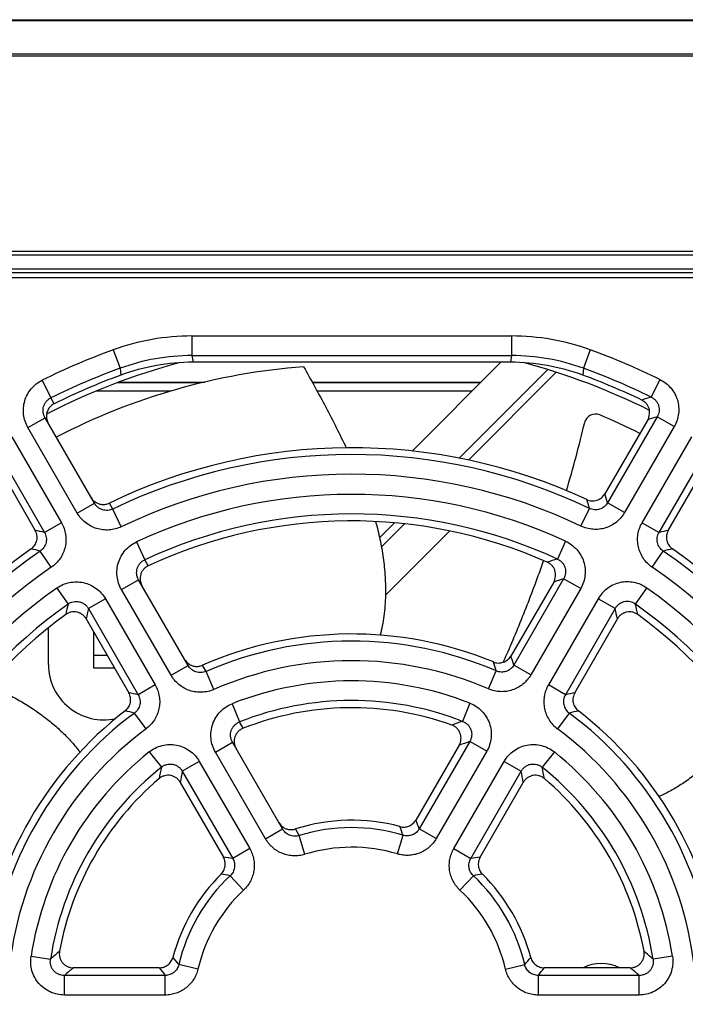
# Model space of a CAD drawing. Header units: inches. Extents: x 0 to 34, y 0 to 22.
# Tile 11 of 22: x 14.344 to 15.053, y 10.589 to 11.638. Entities that reach past the tile are written whole.
import ezdxf

# ---------------------------------------------------------------- set-up
doc = ezdxf.new("R2010")
doc.units = ezdxf.units.IN
doc.header["$LTSCALE"] = 1.87
doc.header["$MEASUREMENT"] = 0
doc.layers.get('0').update_dxf_attribs({"linetype": 'CONTINUOUS'})
doc.layers.add('DIMENSIONS', color=7, linetype='CONTINUOUS')
doc.layers.add('SURFACES', color=7, linetype='CONTINUOUS')
doc.styles.get("Standard").update_dxf_attribs({"font": 'txt', "width": 0.8})
doc.dimstyles.new('DIMSTYLE_1', dxfattribs={"dimtxt": 0.125, "dimasz": 0.18, "dimexe": 0.125, "dimexo": 0.0625, "dimgap": 0.09, "dimtad": 0, "dimtih": 1, "dimtoh": 1, "dimdec": 3, "dimlfac": 1.333333, "dimzin": 4, "dimdsep": 46, "dimtxsty": 'STANDARD', "dimblk": '_FILLED', "dimblk1": '_FILLED', "dimblk2": '_FILLED', "dimcen": 0.09, "dimadec": 0, "dimazin": 0, "dimtp": 0.001, "dimtm": 0.001, "dimtfac": 1, "dimtdec": 3, "dimtofl": 0, "dimtmove": 0, "dimatfit": 3, "dimldrblk": '_FILLED', "dimfxl": 1, "dimtolj": 1, "dimtzin": 4, "dimarcsym": 0})

# ---------------------------------------------------------------- blocks, each defined once
blk = doc.blocks.new('*D14')
at = {"layer": 'DIMENSIONS', "color": 2, "linetype": 'CONTINUOUS'}
blk.add_line((13.7229, 10.9522), (13.7229, 8.7679), dxfattribs=at)
at = {"layer": 'DIMENSIONS', "color": 2, "linetype": 'CONTINUOUS', "insert": (13.6604, 8.7054), "char_height": 0.125, "width": 1.425, "attachment_point": 3, "rotation": 90, "line_spacing_factor": 0.9}
blk.add_mtext('9.245{\\Ftxt.shx;\\W1.000000;\\H0.125000; }[234.82]', dxfattribs=at)
blk = doc.blocks.new('_FILLED')
at = {"color": 0, "linetype": 'BYBLOCK'}
blk.add_solid([(0, 0), (-1, 0.1736), (-1, -0.1736)], dxfattribs=at)

msp = doc.modelspace()

# ---------------------------------------------------------------- linework, layer by layer
at = {"color": 7, "linetype": 'CONTINUOUS'}
for p, q in [((13.86238, 11.63792), (20.61354, 11.63792)), ((13.86238, 11.63706), (20.35662, 11.63706)), ((20.35662, 11.60128), (13.86238, 11.60128)), ((20.35662, 11.5992), (13.86238, 11.5992)), ((20.65655, 11.39101), (13.86238, 11.39101)), ((20.6528, 11.38719), (13.86238, 11.38719)), ((20.63937, 11.37206), (13.86238, 11.37206)), ((20.64299, 11.36832), (13.86238, 11.36832)), ((20.65155, 11.36802), (13.86238, 11.36802)), ((20.65662, 11.36277), (13.86238, 11.36277)), ((14.52764, 11.30091), (14.52764, 11.27999)), ((14.52764, 11.30091), (14.86809, 11.30091)), ((14.86809, 11.30091), (14.86809, 11.27999)), ((14.44387, 11.28615), (14.45102, 11.26649)), ((14.52764, 11.27999), (14.86809, 11.27999)), ((14.52764, 11.27999), (14.5289, 11.27288)), ((14.86809, 11.27999), (14.86683, 11.27288)), ((14.95187, 11.28615), (14.94471, 11.26649)), ((14.86683, 11.27288), (14.5289, 11.27288)), ((14.76212, 11.17833), (14.85668, 11.27288)), ((14.45102, 11.26649), (14.45174, 11.25916)), ((14.90666, 11.26512), (14.81224, 11.17071)), ((14.82206, 11.16872), (14.91564, 11.26229)), ((14.94472, 11.26649), (14.94399, 11.25916)), ((14.36807, 11.25371), (14.37736, 11.23496)), ((14.53824, 11.25105), (14.44845, 11.25105)), ((14.45045, 11.25181), (14.54139, 11.25181)), ((14.65571, 11.25181), (14.8356, 11.25181)), ((14.83484, 11.25105), (14.65613, 11.25105)), ((15.02613, 11.25446), (15.01689, 11.23569)), ((14.50464, 11.24205), (14.42553, 11.24205)), ((14.82584, 11.24205), (14.66108, 11.24205)), ((14.38096, 11.22874), (14.37736, 11.23496)), ((14.35295, 11.20333), (14.37114, 11.21383)), ((14.42374, 11.12272), (14.37114, 11.21383)), ((15.01312, 11.21172), (14.96737, 11.1327)), ((15.02323, 11.21482), (14.97034, 11.12321)), ((15.04135, 11.20436), (15.02323, 11.21482)), ((14.40556, 11.11222), (14.35295, 11.20333)), ((15.04135, 11.20436), (14.98846, 11.11275)), ((14.33575, 11.1936), (14.38864, 11.10199)), ((15.00709, 11.10199), (15.05998, 11.1936)), ((14.31764, 11.18314), (14.37053, 11.09153)), ((15.0252, 11.09153), (15.0781, 11.18314)), ((14.31525, 11.17275), (14.36074, 11.09372)), ((15.03499, 11.09372), (15.08048, 11.17275)), ((14.40556, 11.11222), (14.42374, 11.12272)), ((14.44335, 11.11651), (14.43969, 11.12289)), ((14.98846, 11.11275), (14.97034, 11.12321)), ((14.45243, 11.09766), (14.44335, 11.11651)), ((14.94193, 11.09833), (14.95095, 11.1172)), ((14.38864, 11.10199), (14.37053, 11.09153)), ((14.74339, 11.10186), (14.72747, 11.08593)), ((14.72943, 11.07608), (14.75413, 11.10079)), ((15.00709, 11.10199), (15.0252, 11.09153)), ((14.80223, 11.09317), (14.73372, 11.02465)), ((14.46853, 11.08148), (14.47735, 11.06251)), ((14.92562, 11.08221), (14.91686, 11.06321)), ((14.37787, 11.05448), (14.36604, 11.07174)), ((15.01786, 11.05448), (15.02969, 11.07174)), ((14.4811, 11.05605), (14.47735, 11.06251)), ((14.90222, 11.06128), (14.90231, 11.06153)), ((14.45261, 11.03072), (14.47079, 11.04122)), ((14.52353, 10.94987), (14.47079, 11.04122)), ((14.91296, 11.03876), (14.86729, 10.9599)), ((14.92355, 11.04217), (14.87051, 10.95031)), ((14.94167, 11.03171), (14.92355, 11.04217)), ((14.38367, 11.03231), (14.39575, 11.01522)), ((14.50535, 10.93937), (14.45261, 11.03072)), ((14.94167, 11.03171), (14.88863, 10.93985)), ((14.99999, 11.01522), (15.01206, 11.03231)), ((14.43543, 11.02095), (14.41731, 11.01049)), ((14.43543, 11.02095), (14.48847, 10.92909)), ((14.9603, 11.02095), (14.90726, 10.92909)), ((14.97842, 11.01049), (14.9603, 11.02095)), ((14.41731, 11.01049), (14.47035, 10.91863)), ((14.97842, 11.01049), (14.92538, 10.91863)), ((14.41496, 10.99953), (14.46036, 10.92065)), ((14.93538, 10.92065), (14.98078, 10.99953)), ((14.37481, 10.95089), (14.37481, 10.98999)), ((14.50535, 10.93937), (14.52353, 10.94987)), ((14.54264, 10.94344), (14.53885, 10.95007)), ((14.55101, 10.92426), (14.54264, 10.94344)), ((14.84336, 10.92486), (14.85165, 10.94406)), ((14.88863, 10.93985), (14.87051, 10.95031)), ((14.48847, 10.92909), (14.47035, 10.91863)), ((14.92538, 10.91863), (14.90726, 10.92909)), ((14.57044, 10.90905), (14.57815, 10.88961)), ((14.82359, 10.90972), (14.81598, 10.89024)), ((14.47882, 10.88239), (14.46633, 10.89917)), ((14.9294, 10.89917), (14.91692, 10.88239)), ((14.5821, 10.88288), (14.57815, 10.88961)), ((14.55263, 10.85748), (14.57081, 10.86798)), ((14.62416, 10.77559), (14.57081, 10.86798)), ((14.81222, 10.8648), (14.76606, 10.78509)), ((14.82348, 10.86885), (14.7698, 10.77586)), ((14.8416, 10.85839), (14.82348, 10.86885)), ((14.48204, 10.8577), (14.49511, 10.84137)), ((14.60597, 10.76509), (14.55263, 10.85748)), ((14.8416, 10.85839), (14.78791, 10.7654)), ((14.91369, 10.8577), (14.90063, 10.84137)), ((14.5355, 10.84763), (14.51738, 10.83717)), ((14.5355, 10.84763), (14.58919, 10.75464)), ((14.80654, 10.75464), (14.86023, 10.84763)), ((14.86023, 10.84763), (14.87835, 10.83717)), ((14.51738, 10.83717), (14.57107, 10.74418)), ((14.82466, 10.74418), (14.87835, 10.83717)), ((14.51524, 10.8253), (14.56113, 10.74557)), ((14.8346, 10.74557), (14.88049, 10.8253)), ((14.60597, 10.76509), (14.62416, 10.77559)), ((14.64172, 10.76857), (14.63781, 10.77559)), ((14.78791, 10.7654), (14.7698, 10.77586)), ((14.64793, 10.74859), (14.64172, 10.76857)), ((14.74649, 10.749), (14.75254, 10.76902)), ((14.58919, 10.75464), (14.57107, 10.74418)), ((14.80654, 10.75464), (14.82466, 10.74418)), ((14.58268, 10.71057), (14.56836, 10.72582)), ((14.81305, 10.71057), (14.82737, 10.72582)), ((14.35631, 10.63994), (14.37699, 10.63679)), ((15.03942, 10.63994), (15.01874, 10.63679)), ((14.49283, 10.62769), (14.40133, 10.62769)), ((14.53406, 10.62635), (14.51369, 10.63113)), ((14.86168, 10.62635), (14.88204, 10.63113)), ((14.9944, 10.62769), (14.9029, 10.62769)), ((14.39177, 10.59868), (14.39177, 10.6196)), ((14.49914, 10.6196), (14.39177, 10.6196)), ((14.49914, 10.59868), (14.49914, 10.6196)), ((14.89659, 10.59868), (14.89659, 10.6196)), ((15.00397, 10.6196), (14.89659, 10.6196)), ((15.00397, 10.59868), (15.00397, 10.6196)), ((14.49914, 10.59868), (14.39177, 10.59868)), ((15.00397, 10.59868), (14.89659, 10.59868))]:
    msp.add_line(p, q, dxfattribs=at)
for centre, radius, start, end in [((14.52764, 11.05586), 0.24505, 89.99951, 109.9908), ((14.86809, 11.05586), 0.24505, 70.0092, 90.00049), ((14.69787, 10.58792), 0.74299, 109.99031, 116.35137), ((14.52761, 11.05602), 0.22397, 89.99202, 109.99838), ((14.86812, 11.05602), 0.22397, 70.00162, 90.00797), ((14.69787, 10.58792), 0.74299, 63.78017, 70.00969), ((14.69787, 10.58792), 0.70866, 104.95763, 117.30269), ((14.69787, 10.58792), 0.68209, 94.3138, 117.47951), ((14.5289, 11.04909), 0.2238, 89.99972, 110.16787), ((14.86683, 11.04909), 0.2238, 69.83213, 90.00028), ((14.69787, 10.58792), 0.70866, 63.41012, 75.04309), ((14.69787, 10.58792), 0.72207, 109.9904, 116.35137), ((14.69787, 10.58792), 0.72207, 63.78017, 70.0096), ((15.57409, 9.32937), 1.98609, 106.29303, 106.60002), ((14.95741, 11.2059), 0.01181, 67.21823, 166.50906), ((14.69787, 10.58792), 0.68209, 63.27101, 67.21823), ((14.38779, 11.21529), 0.01515, 193.05219, 210.00049), ((13.52935, 11.54818), 1.4567, 343.56804, 346.52357), ((15.58301, 9.37122), 1.92671, 106.89009, 107.20436), ((14.69787, 10.58792), 0.58668, 64.44436, 115.71038), ((14.69787, 10.58792), 0.56576, 64.44435, 115.71038), ((14.69787, 10.58792), 0.54424, 65.2616, 114.92173), ((13.26218, 10.59371), 1.78834, 17.22255, 17.54132), ((14.4332, 11.13648), 0.01508, 209.99967, 232.91455), ((13.30533, 10.62959), 1.71634, 16.50482, 16.83364), ((14.69787, 10.58792), 0.52332, 65.2616, 114.92173), ((13.97497, 9.34729), 1.78853, 77.22256, 77.54389), ((15.41896, 9.35535), 1.78027, 102.45537, 102.77819), ((14.69787, 10.58792), 0.58668, 124.44436, 175.55564), ((13.96544, 9.40252), 1.71661, 76.50484, 76.83721), ((15.42821, 9.4113), 1.70759, 103.16192, 103.49604), ((14.69787, 10.58792), 0.58668, 4.44436, 55.55564), ((15.32729, 9.7043), 1.41954, 106.80554, 107.26005), ((14.69787, 10.58792), 0.56576, 124.44435, 175.55565), ((14.69787, 10.58792), 0.56576, 4.44435, 55.55565), ((15.33698, 9.7413), 1.36498, 107.6307, 108.09778), ((14.69787, 10.58792), 0.54424, 125.2616, 174.7384), ((14.69787, 10.58792), 0.54424, 5.2616, 54.7384), ((14.69787, 10.58792), 0.52332, 125.2616, 174.7384), ((15.77755, 10.69126), 1.41927, 166.80551, 167.26534), ((15.75051, 10.71812), 1.36487, 167.6307, 168.10158), ((13.65269, 10.71972), 1.35724, 11.89734, 12.37087), ((13.62431, 10.69268), 1.41298, 12.73365, 13.19552), ((14.69787, 10.58792), 0.52332, 5.2616, 54.7384), ((14.69787, 10.58792), 0.38793, 66.64515, 113.58675), ((14.53285, 10.96388), 0.01508, 209.99976, 235.14154), ((14.69787, 10.58792), 0.36701, 66.64515, 113.58676), ((13.74821, 10.60141), 1.15542, 17.25092, 17.74535), ((13.93725, 11.36889), 1.0114, 335.73169, 336.25987), ((13.70183, 10.56326), 1.23111, 18.32401, 18.79496), ((14.43387, 10.95089), 0.05906, 180, 282.14526), ((14.69787, 10.58792), 0.34549, 68.65979, 111.64333), ((14.22117, 9.71283), 1.23128, 78.32404, 78.79863), ((14.69787, 10.58792), 0.32457, 68.65979, 111.64332), ((15.17409, 9.71513), 1.22894, 101.20063, 101.67612), ((14.2113, 9.77202), 1.15564, 77.25096, 77.75047), ((15.18309, 9.77805), 1.14946, 102.24812, 102.75031), ((14.69787, 10.58792), 0.38793, 126.64515, 173.35485), ((15.07935, 10.07962), 0.85233, 107.99909, 108.82308), ((14.69787, 10.58792), 0.38793, 6.64515, 53.35485), ((14.69787, 10.58792), 0.36701, 126.64515, 173.35485), ((14.69787, 10.58792), 0.36701, 6.64515, 53.35485), ((15.08972, 10.10981), 0.80437, 109.32906, 110.18144), ((14.69787, 10.58792), 0.34549, 128.65979, 171.34021), ((14.69787, 10.58792), 0.34549, 8.65979, 51.34021), ((14.69787, 10.58792), 0.32457, 128.65979, 171.34021), ((15.32862, 10.66418), 0.85214, 167.99904, 168.83265), ((14.07262, 10.66531), 0.84651, 11.16458, 12.00373), ((14.69787, 10.58792), 0.32457, 8.65979, 51.34021), ((15.30773, 10.68825), 0.80426, 169.32904, 170.18825), ((14.09342, 10.68923), 0.79875, 9.80879, 10.67392), ((14.13832, 10.52575), 0.67921, 21.60711, 22.44744), ((14.63328, 10.78995), 0.01508, 209.9996, 235.91074), ((14.69787, 10.58792), 0.18918, 73.20263, 107.26402), ((14.1935, 10.57098), 0.59308, 19.50762, 20.44566), ((14.69787, 10.58792), 0.16826, 73.20261, 107.26404), ((14.47191, 10.07208), 0.67938, 81.6072, 82.45374), ((14.9229, 10.07867), 0.67272, 97.54207, 98.39699), ((14.69787, 10.58792), 0.18918, 133.20263, 166.79737), ((14.46032, 10.14245), 0.59328, 79.50776, 80.45465), ((14.93431, 10.14871), 0.58693, 99.54022, 100.49736), ((14.69787, 10.58792), 0.18918, 13.20263, 46.79737), ((14.69787, 10.58792), 0.16826, 133.20261, 166.79739), ((14.69787, 10.58792), 0.16826, 13.20261, 46.79739), ((14.94298, 10.00828), 0.84579, 131.13358, 132.00405), ((14.96021, 11.01246), 0.5872, 219.52431, 220.49727), ((14.43058, 11.0166), 0.59365, 319.50801, 320.4704), ((14.44891, 10.00395), 0.85158, 47.99891, 48.86346), ((14.91189, 10.01435), 0.79803, 129.77449, 130.67426), ((15.02666, 11.03765), 0.67309, 217.52312, 218.39689), ((14.36371, 11.04184), 0.67989, 321.60748, 322.47251), ((14.96361, 10.58792), 0.04429, 63.9746, 116.04211), ((14.48018, 10.01001), 0.80371, 49.32891, 50.22233)]:
    msp.add_arc(centre, radius, start, end, dxfattribs=at)
for centre, major_axis, start_param, end_param in [((14.69787, 10.58901), (0, 0.71392), 0.3519737, 0.459942), ((14.69787, 10.58901), (0, 0.71392), -0.4473371, -0.3519737), ((14.69787, 10.58701), (0, 0.59483), -0.4342427, 0.4489712), ((14.69787, 10.5887), (0, 0.51517), -0.4161034, 0.4342887), ((14.69787, 10.58701), (0, 0.59483), 0.6115553, 1.4794499), ((14.69787, 10.58701), (0, 0.59483), -1.4794499, -0.6115553), ((14.69787, 10.5887), (0, 0.51517), 0.6328031, 1.4627882), ((14.69787, 10.5887), (0, 0.51517), -1.4627882, -0.6328031), ((14.69787, 10.58731), (0, 0.39608), -0.3905471, 0.4131342), ((14.69787, 10.5884), (0, 0.31642), -0.3432258, 0.3745569), ((14.69787, 10.58731), (0, 0.39608), 0.6553076, 1.4357947), ((14.69787, 10.58731), (0, 0.39608), -1.4357947, -0.6553076), ((14.69787, 10.5884), (0, 0.31642), 0.7058221, 1.3899475), ((14.69787, 10.5884), (0, 0.31642), -1.3899475, -0.7058221), ((14.69787, 10.58762), (0, 0.19733), -0.2632668, 0.3092293), ((14.69787, 10.58762), (0, 0.19733), 0.7827358, 1.3086155), ((14.69787, 10.58762), (0, 0.19733), -1.3086155, -0.7827358)]:
    msp.add_ellipse(centre, major_axis=major_axis, ratio=0.9999988, start_param=start_param, end_param=end_param, dxfattribs=at)
for points, knots in [([(14.64656, 11.26807), (14.6506, 11.26099), (14.65862, 11.2467), (14.67024, 11.22509), (14.6814, 11.20344), (14.68853, 11.18897), (14.69197, 11.18178)], [0, 0, 0, 0, 0.2509555, 0.5038335, 0.7547414, 1, 1, 1, 1]), ([(14.35295, 11.20333), (14.35172, 11.20545), (14.3497, 11.20996), (14.34809, 11.21719), (14.34798, 11.2246), (14.34936, 11.23187), (14.3522, 11.23871), (14.35637, 11.24484), (14.36169, 11.24998), (14.36587, 11.25262), (14.36807, 11.25371)], [0, 0, 0, 0, 0.1250042, 0.250005, 0.3750058, 0.5000061, 0.6250054, 0.7500037, 0.8750009, 1, 1, 1, 1]), ([(15.02613, 11.25446), (15.02832, 11.25338), (15.0325, 11.25077), (15.03783, 11.24567), (15.04202, 11.23959), (15.04487, 11.23279), (15.04628, 11.22555), (15.04618, 11.21817), (15.04459, 11.21096), (15.04257, 11.20647), (15.04135, 11.20436)], [0, 0, 0, 0, 0.125003, 0.2500031, 0.3750018, 0.4999998, 0.624998, 0.7499965, 0.8749966, 1, 1, 1, 1]), ([(14.37114, 11.21383), (14.37062, 11.21472), (14.36978, 11.2166), (14.36909, 11.21961), (14.36901, 11.22271), (14.36956, 11.22576), (14.37072, 11.22864), (14.37245, 11.23122), (14.37468, 11.23339), (14.37643, 11.2345), (14.37736, 11.23496)], [0, 0, 0, 0, 0.1245601, 0.2491844, 0.3739343, 0.4988489, 0.6239416, 0.7491973, 0.8745713, 1, 1, 1, 1]), ([(14.38096, 11.22874), (14.38021, 11.22837), (14.37877, 11.22749), (14.37686, 11.22585), (14.37526, 11.2239), (14.374, 11.22171), (14.37312, 11.21935), (14.37265, 11.21687), (14.3726, 11.21435), (14.37284, 11.21269), (14.37303, 11.21187)], [0, 0, 0, 0, 0.1250092, 0.2500091, 0.375012, 0.5000124, 0.6250094, 0.7500061, 0.8750035, 1, 1, 1, 1]), ([(15.01312, 11.21172), (15.01364, 11.21261), (15.01449, 11.21449), (15.01516, 11.21751), (15.0152, 11.22061), (15.0146, 11.22364), (15.01339, 11.22649), (15.01162, 11.22904), (15.00937, 11.23116), (15.00761, 11.23224), (15.00668, 11.23268)], [0, 0, 0, 0, 0.1250057, 0.2499991, 0.3749961, 0.4999916, 0.6249867, 0.7499861, 0.8749863, 1, 1, 1, 1]), ([(15.01689, 11.23569), (15.01781, 11.23525), (15.01957, 11.23418), (15.02182, 11.23208), (15.0236, 11.22955), (15.0248, 11.2267), (15.02539, 11.22365), (15.02532, 11.22056), (15.02461, 11.21756), (15.02375, 11.21569), (15.02323, 11.21482)], [0, 0, 0, 0, 0.1245656, 0.2494743, 0.3746597, 0.5000002, 0.6253409, 0.7505263, 0.8754348, 1, 1, 1, 1]), ([(14.94813, 11.12663), (14.94896, 11.12625), (14.95071, 11.12562), (14.95345, 11.12519), (14.95623, 11.12526), (14.95895, 11.12585), (14.96151, 11.12693), (14.96383, 11.12846), (14.96583, 11.13039), (14.9669, 11.13191), (14.96737, 11.1327)], [0, 0, 0, 0, 0.1250059, 0.2500053, 0.3750094, 0.5000141, 0.6250167, 0.7500148, 0.875005, 1, 1, 1, 1]), ([(14.44335, 11.11651), (14.4425, 11.1161), (14.44072, 11.11545), (14.43791, 11.11499), (14.43506, 11.11508), (14.43229, 11.11569), (14.42968, 11.11681), (14.42733, 11.11838), (14.4253, 11.12036), (14.42421, 11.1219), (14.42374, 11.12272)], [0, 0, 0, 0, 0.1254466, 0.2508043, 0.3760302, 0.5010957, 0.6259976, 0.7507556, 0.8754046, 1, 1, 1, 1]), ([(14.42411, 11.12445), (14.4252, 11.12363), (14.42763, 11.12227), (14.43166, 11.12129), (14.43581, 11.12145), (14.43845, 11.1223), (14.43969, 11.12289)], [0, 0, 0, 0, 0.2499977, 0.4999995, 0.7500003, 1, 1, 1, 1]), ([(14.97034, 11.12321), (14.96988, 11.1224), (14.96882, 11.12086), (14.96681, 11.11889), (14.96447, 11.11733), (14.96187, 11.11624), (14.95912, 11.11567), (14.9563, 11.11563), (14.95354, 11.11612), (14.95179, 11.11679), (14.95095, 11.1172)], [0, 0, 0, 0, 0.1246699, 0.2496033, 0.3747454, 0.5000003, 0.6252553, 0.7503979, 0.875331, 1, 1, 1, 1]), ([(14.45243, 11.09766), (14.4504, 11.09669), (14.44616, 11.09512), (14.43948, 11.094), (14.43271, 11.09414), (14.42608, 11.09554), (14.41983, 11.09815), (14.41416, 11.10187), (14.40929, 11.10658), (14.40668, 11.11027), (14.40556, 11.11222)], [0, 0, 0, 0, 0.1249994, 0.2499965, 0.3749958, 0.4999952, 0.6249951, 0.7499961, 0.8749961, 1, 1, 1, 1]), ([(14.98846, 11.11275), (14.98734, 11.11082), (14.98475, 11.10716), (14.97991, 11.10248), (14.97429, 11.09879), (14.96808, 11.09621), (14.9615, 11.09483), (14.95478, 11.09469), (14.94815, 11.09581), (14.94394, 11.09736), (14.94193, 11.09833)], [0, 0, 0, 0, 0.1250036, 0.2500024, 0.3750018, 0.5000002, 0.6249987, 0.7499985, 0.8749973, 1, 1, 1, 1]), ([(14.38864, 11.10199), (14.38976, 11.10006), (14.39163, 11.09598), (14.39326, 11.08946), (14.39365, 11.08275), (14.39278, 11.07608), (14.39069, 11.06969), (14.38744, 11.0638), (14.38316, 11.05861), (14.37971, 11.05574), (14.37787, 11.05448)], [0, 0, 0, 0, 0.1250036, 0.2500024, 0.3750018, 0.5000002, 0.6249987, 0.7499985, 0.8749973, 1, 1, 1, 1]), ([(14.72322, 11.10324), (14.72497, 11.09695), (14.72811, 11.08411), (14.73153, 11.06446), (14.73356, 11.04456), (14.73386, 11.03124), (14.73372, 11.02465)], [0, 0, 0, 0, 0.2461065, 0.4982513, 0.7513376, 1, 1, 1, 1]), ([(15.01786, 11.05448), (15.01602, 11.05574), (15.01257, 11.05861), (15.00829, 11.0638), (15.00504, 11.06969), (15.00295, 11.07608), (15.00208, 11.08275), (15.00247, 11.08946), (15.0041, 11.09598), (15.00597, 11.10006), (15.00709, 11.10199)], [0, 0, 0, 0, 0.1250027, 0.2500015, 0.3750013, 0.4999998, 0.6249982, 0.7499976, 0.8749964, 1, 1, 1, 1]), ([(14.35635, 11.07403), (14.3571, 11.07456), (14.35852, 11.07576), (14.36027, 11.07792), (14.3616, 11.08036), (14.36246, 11.08301), (14.36281, 11.08576), (14.36265, 11.08854), (14.36197, 11.09124), (14.3612, 11.09292), (14.36074, 11.09372)], [0, 0, 0, 0, 0.125012, 0.250012, 0.3750127, 0.5000121, 0.6250096, 0.7500052, 0.8749974, 1, 1, 1, 1]), ([(14.37053, 11.09153), (14.371, 11.09073), (14.3718, 11.08904), (14.37251, 11.08632), (14.37269, 11.08351), (14.37233, 11.08072), (14.37145, 11.07804), (14.37007, 11.07559), (14.36826, 11.07344), (14.36681, 11.07225), (14.36604, 11.07174)], [0, 0, 0, 0, 0.1246699, 0.2496033, 0.3747454, 0.5000003, 0.6252553, 0.7503979, 0.875331, 1, 1, 1, 1]), ([(15.02969, 11.07174), (15.02892, 11.07225), (15.02747, 11.07344), (15.02566, 11.07559), (15.02429, 11.07804), (15.0234, 11.08072), (15.02305, 11.08351), (15.02323, 11.08632), (15.02393, 11.08904), (15.02473, 11.09073), (15.0252, 11.09153)], [0, 0, 0, 0, 0.124669, 0.2496021, 0.3747447, 0.4999997, 0.6252546, 0.7503967, 0.8753301, 1, 1, 1, 1]), ([(15.03499, 11.09372), (15.03453, 11.09292), (15.03376, 11.09124), (15.03309, 11.08854), (15.03292, 11.08576), (15.03327, 11.08301), (15.03413, 11.08036), (15.03546, 11.07792), (15.03721, 11.07576), (15.03863, 11.07456), (15.03938, 11.07403)], [0, 0, 0, 0, 0.1250026, 0.2499948, 0.3749903, 0.4999879, 0.6249873, 0.7499881, 0.874988, 1, 1, 1, 1]), ([(14.45261, 11.03072), (14.45136, 11.03288), (14.44931, 11.03746), (14.44771, 11.0448), (14.44766, 11.05232), (14.44914, 11.05969), (14.45212, 11.0666), (14.45646, 11.07274), (14.46197, 11.07786), (14.46628, 11.08043), (14.46853, 11.08148)], [0, 0, 0, 0, 0.1250036, 0.2500052, 0.3750061, 0.5000065, 0.6250057, 0.750004, 0.8750017, 1, 1, 1, 1]), ([(14.92562, 11.08221), (14.92787, 11.08118), (14.93218, 11.07863), (14.9377, 11.07356), (14.94206, 11.06746), (14.94507, 11.06059), (14.94658, 11.05325), (14.94654, 11.04575), (14.94495, 11.03843), (14.94291, 11.03386), (14.94167, 11.03171)], [0, 0, 0, 0, 0.1250032, 0.2500034, 0.375002, 0.4999999, 0.6249978, 0.7499963, 0.8749963, 1, 1, 1, 1]), ([(14.47079, 11.04122), (14.47027, 11.04212), (14.46941, 11.04403), (14.46873, 11.04709), (14.46868, 11.05024), (14.46927, 11.05333), (14.47049, 11.05623), (14.47229, 11.05883), (14.47459, 11.06099), (14.4764, 11.06207), (14.47735, 11.06251)], [0, 0, 0, 0, 0.1245525, 0.2491727, 0.3739214, 0.4988387, 0.6239373, 0.749199, 0.8745764, 1, 1, 1, 1]), ([(14.86306, 10.96171), (14.86666, 10.96988), (14.87364, 10.98632), (14.88358, 11.01117), (14.89313, 11.03614), (14.89924, 11.05289), (14.90222, 11.06128)], [0, 0, 0, 0, 0.2503175, 0.5004694, 0.7503578, 1, 1, 1, 1]), ([(14.91296, 11.03876), (14.91348, 11.03966), (14.91435, 11.04158), (14.91501, 11.04467), (14.91502, 11.04782), (14.91437, 11.05091), (14.91309, 11.05379), (14.91123, 11.05634), (14.90888, 11.05845), (14.90705, 11.05949), (14.9061, 11.05992)], [0, 0, 0, 0, 0.125006, 0.249999, 0.3749959, 0.4999911, 0.6249859, 0.7499854, 0.8749857, 1, 1, 1, 1]), ([(14.91686, 11.06321), (14.91781, 11.06279), (14.91962, 11.06175), (14.92196, 11.05966), (14.92381, 11.05712), (14.92508, 11.05424), (14.92571, 11.05116), (14.92566, 11.04801), (14.92496, 11.04496), (14.92408, 11.04306), (14.92355, 11.04217)], [0, 0, 0, 0, 0.124544, 0.2494471, 0.3746416, 0.5000003, 0.6253592, 0.7505538, 0.8754566, 1, 1, 1, 1]), ([(14.4811, 11.05605), (14.48016, 11.05561), (14.47836, 11.05454), (14.47606, 11.0524), (14.47425, 11.04984), (14.47301, 11.04696), (14.47239, 11.04388), (14.47242, 11.04074), (14.47309, 11.03768), (14.47394, 11.03576), (14.47446, 11.03486)], [0, 0, 0, 0, 0.1250091, 0.250007, 0.3750084, 0.5000063, 0.6250034, 0.7500019, 0.8749956, 1, 1, 1, 1]), ([(14.38367, 11.03231), (14.3857, 11.03374), (14.39006, 11.03619), (14.3972, 11.03844), (14.40467, 11.03917), (14.41212, 11.03834), (14.41923, 11.03598), (14.42571, 11.03219), (14.43126, 11.02716), (14.43419, 11.0231), (14.43543, 11.02095)], [0, 0, 0, 0, 0.1250032, 0.2500034, 0.375002, 0.4999999, 0.6249978, 0.7499963, 0.8749963, 1, 1, 1, 1]), ([(15.01206, 11.03231), (15.01004, 11.03374), (15.00568, 11.03619), (14.99853, 11.03844), (14.99107, 11.03917), (14.98361, 11.03834), (14.9765, 11.03598), (14.97003, 11.03219), (14.96448, 11.02716), (14.96154, 11.0231), (14.9603, 11.02095)], [0, 0, 0, 0, 0.1250034, 0.2500036, 0.3750021, 0.5000001, 0.624998, 0.7499966, 0.8749969, 1, 1, 1, 1]), ([(14.39575, 11.01522), (14.39658, 11.01583), (14.39839, 11.01688), (14.40137, 11.01786), (14.4045, 11.01819), (14.40763, 11.01785), (14.41061, 11.01685), (14.41331, 11.01524), (14.4156, 11.0131), (14.41681, 11.0114), (14.41731, 11.01049)], [0, 0, 0, 0, 0.124544, 0.2494471, 0.3746416, 0.5000003, 0.6253592, 0.7505538, 0.8754566, 1, 1, 1, 1]), ([(14.73372, 11.02465), (14.73364, 11.0209), (14.7333, 11.0135), (14.73221, 11.00263), (14.73052, 10.99221), (14.72897, 10.98549), (14.72807, 10.98223)], [0, 0, 0, 0, 0.2625051, 0.5176186, 0.7638732, 1, 1, 1, 1]), ([(14.99999, 11.01522), (14.99915, 11.01583), (14.99734, 11.01688), (14.99436, 11.01786), (14.99124, 11.01819), (14.98811, 11.01785), (14.98512, 11.01685), (14.98242, 11.01524), (14.98013, 11.0131), (14.97893, 11.0114), (14.97842, 11.01049)], [0, 0, 0, 0, 0.1245443, 0.2494472, 0.3746417, 0.5000005, 0.6253593, 0.750554, 0.8754569, 1, 1, 1, 1]), ([(14.41496, 10.99953), (14.41444, 11.00043), (14.4132, 11.00214), (14.41086, 11.00426), (14.40813, 11.00584), (14.40513, 11.00682), (14.40199, 11.00714), (14.39885, 11.0068), (14.39585, 11.00581), (14.39403, 11.00474), (14.39319, 11.00412)], [0, 0, 0, 0, 0.1249988, 0.2499901, 0.3749891, 0.4999895, 0.6249918, 0.7499963, 0.8749944, 1, 1, 1, 1]), ([(15.00254, 11.00412), (15.0017, 11.00474), (14.99988, 11.00581), (14.99688, 11.0068), (14.99375, 11.00714), (14.99061, 11.00682), (14.9876, 11.00584), (14.98487, 11.00426), (14.98253, 11.00214), (14.9813, 11.00043), (14.98078, 10.99953)], [0, 0, 0, 0, 0.1250054, 0.2500031, 0.3750073, 0.5000094, 0.62501, 0.75001, 0.8750015, 1, 1, 1, 1]), ([(14.84865, 10.95357), (14.84948, 10.95323), (14.8512, 10.9527), (14.85387, 10.95237), (14.85657, 10.95252), (14.85919, 10.95316), (14.86166, 10.95425), (14.86389, 10.95577), (14.86581, 10.95766), (14.86685, 10.95913), (14.86729, 10.9599)], [0, 0, 0, 0, 0.1250062, 0.250006, 0.3750102, 0.5000146, 0.625017, 0.750015, 0.8750053, 1, 1, 1, 1]), ([(14.54264, 10.94344), (14.5418, 10.94307), (14.54004, 10.94249), (14.53728, 10.94213), (14.53451, 10.94228), (14.53182, 10.94294), (14.52929, 10.94407), (14.52701, 10.94563), (14.52505, 10.94757), (14.52399, 10.94908), (14.52353, 10.94987)], [0, 0, 0, 0, 0.1254502, 0.2508038, 0.3760226, 0.5010819, 0.6259813, 0.7507413, 0.8753963, 1, 1, 1, 1]), ([(14.52424, 10.95151), (14.52528, 10.95078), (14.52757, 10.94959), (14.53134, 10.94872), (14.5352, 10.94883), (14.53768, 10.94956), (14.53885, 10.95007)], [0, 0, 0, 0, 0.2499971, 0.4999987, 0.7499986, 1, 1, 1, 1]), ([(14.87051, 10.95031), (14.87007, 10.94952), (14.86903, 10.94802), (14.8671, 10.94609), (14.86483, 10.94454), (14.86232, 10.94344), (14.85965, 10.94282), (14.85691, 10.94271), (14.8542, 10.94311), (14.85248, 10.94369), (14.85165, 10.94406)], [0, 0, 0, 0, 0.1246936, 0.2496326, 0.3747646, 0.5000003, 0.6252362, 0.7503686, 0.8753074, 1, 1, 1, 1]), ([(14.55101, 10.92426), (14.54901, 10.92339), (14.54482, 10.922), (14.53827, 10.9211), (14.53167, 10.92141), (14.52524, 10.92291), (14.51918, 10.92555), (14.5137, 10.92925), (14.50898, 10.93387), (14.50644, 10.93747), (14.50535, 10.93937)], [0, 0, 0, 0, 0.1249995, 0.2499967, 0.3749961, 0.4999955, 0.6249954, 0.7499964, 0.8749963, 1, 1, 1, 1]), ([(14.88863, 10.93985), (14.88755, 10.93797), (14.88503, 10.93439), (14.88035, 10.92981), (14.87492, 10.92615), (14.86892, 10.92353), (14.86254, 10.92205), (14.85599, 10.92174), (14.8495, 10.92263), (14.84535, 10.92399), (14.84336, 10.92486)], [0, 0, 0, 0, 0.1250033, 0.2500021, 0.3750016, 0.5000002, 0.6249989, 0.7499987, 0.8749975, 1, 1, 1, 1]), ([(14.31105, 10.92892), (14.31578, 10.92691), (14.32523, 10.9226), (14.33915, 10.91534), (14.35278, 10.90727), (14.36587, 10.89845), (14.37818, 10.88897), (14.38949, 10.87896), (14.3996, 10.86857), (14.40558, 10.86125), (14.4083, 10.85755)], [0, 0, 0, 0, 0.1263437, 0.2554613, 0.3859073, 0.5158626, 0.6436702, 0.7678466, 0.8870204, 1, 1, 1, 1]), ([(14.48847, 10.92909), (14.48955, 10.92721), (14.49139, 10.92324), (14.49302, 10.9169), (14.49348, 10.91037), (14.49274, 10.90386), (14.49084, 10.89759), (14.48783, 10.89177), (14.48382, 10.8866), (14.48056, 10.88368), (14.47882, 10.88239)], [0, 0, 0, 0, 0.1250033, 0.2500021, 0.3750016, 0.5000002, 0.6249989, 0.7499987, 0.8749975, 1, 1, 1, 1]), ([(14.90726, 10.92909), (14.90618, 10.92721), (14.90434, 10.92324), (14.90271, 10.9169), (14.90226, 10.91037), (14.90299, 10.90386), (14.9049, 10.89759), (14.90791, 10.89177), (14.91192, 10.8866), (14.91517, 10.88368), (14.91692, 10.88239)], [0, 0, 0, 0, 0.125002, 0.2500016, 0.3750012, 0.5, 0.6249987, 0.7499983, 0.8749979, 1, 1, 1, 1]), ([(14.45649, 10.90135), (14.4572, 10.9019), (14.45853, 10.90312), (14.46015, 10.90527), (14.46137, 10.90767), (14.46214, 10.91026), (14.46243, 10.91294), (14.46223, 10.91563), (14.46156, 10.91824), (14.4608, 10.91988), (14.46036, 10.92065)], [0, 0, 0, 0, 0.1250111, 0.2500109, 0.3750115, 0.5000108, 0.6250086, 0.7500046, 0.8749974, 1, 1, 1, 1]), ([(14.47035, 10.91863), (14.47081, 10.91785), (14.47159, 10.9162), (14.4723, 10.91356), (14.47251, 10.91083), (14.4722, 10.9081), (14.4714, 10.90548), (14.47013, 10.90305), (14.46843, 10.90091), (14.46706, 10.8997), (14.46633, 10.89917)], [0, 0, 0, 0, 0.1246936, 0.2496326, 0.3747646, 0.5000003, 0.6252362, 0.7503686, 0.8753074, 1, 1, 1, 1]), ([(14.92538, 10.91863), (14.92492, 10.91785), (14.92414, 10.9162), (14.92343, 10.91356), (14.92323, 10.91083), (14.92353, 10.9081), (14.92433, 10.90548), (14.92561, 10.90305), (14.9273, 10.90091), (14.92867, 10.8997), (14.9294, 10.89917)], [0, 0, 0, 0, 0.1246929, 0.2496326, 0.3747646, 0.5000002, 0.6252358, 0.7503678, 0.8753075, 1, 1, 1, 1]), ([(14.93538, 10.92065), (14.93493, 10.91988), (14.93418, 10.91824), (14.9335, 10.91563), (14.93331, 10.91294), (14.9336, 10.91026), (14.93436, 10.90767), (14.93558, 10.90527), (14.93721, 10.90312), (14.93853, 10.9019), (14.93924, 10.90135)], [0, 0, 0, 0, 0.1250027, 0.2499956, 0.3749918, 0.4999897, 0.624989, 0.7499895, 0.8749889, 1, 1, 1, 1]), ([(14.55263, 10.85748), (14.55134, 10.85971), (14.54924, 10.86446), (14.54766, 10.87207), (14.54774, 10.87985), (14.54947, 10.88744), (14.55278, 10.89448), (14.55751, 10.90066), (14.56345, 10.90568), (14.56805, 10.9081), (14.57044, 10.90905)], [0, 0, 0, 0, 0.1250039, 0.2500057, 0.3750067, 0.5000071, 0.6250062, 0.7500042, 0.8750018, 1, 1, 1, 1]), ([(14.82359, 10.90972), (14.82599, 10.90879), (14.83059, 10.9064), (14.83656, 10.90143), (14.84134, 10.89531), (14.84468, 10.88829), (14.84645, 10.88073), (14.84655, 10.87296), (14.84499, 10.86535), (14.84289, 10.86061), (14.8416, 10.85839)], [0, 0, 0, 0, 0.1250038, 0.2500042, 0.3750025, 0.4999999, 0.6249974, 0.7499956, 0.8749958, 1, 1, 1, 1]), ([(14.81598, 10.89024), (14.81698, 10.88986), (14.81892, 10.88889), (14.82145, 10.88684), (14.82348, 10.88429), (14.82489, 10.88135), (14.82562, 10.87817), (14.82563, 10.87491), (14.82494, 10.87174), (14.82403, 10.86977), (14.82348, 10.86885)], [0, 0, 0, 0, 0.1244907, 0.2493794, 0.3745965, 0.5000008, 0.6254053, 0.7506227, 0.8755109, 1, 1, 1, 1]), ([(14.57081, 10.86798), (14.57028, 10.86891), (14.56962, 10.87039), (14.56906, 10.87247), (14.56872, 10.8746), (14.56872, 10.87731), (14.5693, 10.87997), (14.57009, 10.88198), (14.57109, 10.88389), (14.57273, 10.88607), (14.57522, 10.88819), (14.57715, 10.88921), (14.57815, 10.88961)], [0, 0, 0, 0, 0.1244903, 0.1868431, 0.2492254, 0.3739265, 0.4988065, 0.561409, 0.6240581, 0.7492908, 0.874631, 1, 1, 1, 1]), ([(14.5821, 10.88288), (14.5811, 10.88249), (14.57918, 10.88148), (14.57669, 10.87939), (14.57471, 10.87681), (14.57333, 10.87387), (14.5726, 10.8707), (14.57257, 10.86744), (14.57323, 10.86426), (14.57411, 10.86228), (14.57464, 10.86134)], [0, 0, 0, 0, 0.1250096, 0.2500074, 0.3750091, 0.500007, 0.6250039, 0.7500023, 0.8749954, 1, 1, 1, 1]), ([(14.81222, 10.8648), (14.81277, 10.86575), (14.81366, 10.86776), (14.81431, 10.87098), (14.81425, 10.87428), (14.81347, 10.87748), (14.81201, 10.88043), (14.80993, 10.88299), (14.80735, 10.88504), (14.80538, 10.886), (14.80435, 10.88637)], [0, 0, 0, 0, 0.1250056, 0.2499997, 0.3749954, 0.4999896, 0.6249837, 0.7499831, 0.8749852, 1, 1, 1, 1]), ([(15.11636, 10.8891), (15.11335, 10.88495), (15.10705, 10.8767), (15.09688, 10.86476), (15.08599, 10.85328), (15.07449, 10.84249), (15.06251, 10.83261), (15.05026, 10.82381), (15.03789, 10.81627), (15.02943, 10.81207), (15.02522, 10.81025)], [0, 0, 0, 0, 0.1263453, 0.2554607, 0.3858997, 0.5158467, 0.6436483, 0.7678237, 0.8870043, 1, 1, 1, 1]), ([(14.48204, 10.8577), (14.48405, 10.85931), (14.48842, 10.8621), (14.4957, 10.86479), (14.5034, 10.86586), (14.51114, 10.86525), (14.51858, 10.863), (14.52535, 10.8592), (14.53116, 10.85405), (14.53422, 10.84986), (14.5355, 10.84763)], [0, 0, 0, 0, 0.1250038, 0.2500042, 0.3750025, 0.4999999, 0.6249974, 0.7499956, 0.8749958, 1, 1, 1, 1]), ([(14.86023, 10.84763), (14.86152, 10.84986), (14.86457, 10.85405), (14.87038, 10.8592), (14.87716, 10.863), (14.88459, 10.86525), (14.89234, 10.86586), (14.90003, 10.86479), (14.90732, 10.8621), (14.91169, 10.85931), (14.91369, 10.8577)], [0, 0, 0, 0, 0.1250042, 0.2500044, 0.3750026, 0.5000001, 0.6249975, 0.7499958, 0.8749962, 1, 1, 1, 1]), ([(14.49511, 10.84137), (14.49594, 10.84205), (14.49775, 10.84324), (14.50078, 10.84441), (14.504, 10.84489), (14.50726, 10.84465), (14.51038, 10.84369), (14.51321, 10.84206), (14.51561, 10.83987), (14.51686, 10.8381), (14.51738, 10.83717)], [0, 0, 0, 0, 0.1244907, 0.2493794, 0.3745965, 0.5000008, 0.6254053, 0.7506227, 0.8755109, 1, 1, 1, 1]), ([(14.87835, 10.83717), (14.87887, 10.8381), (14.88013, 10.83987), (14.88253, 10.84206), (14.88535, 10.84369), (14.88847, 10.84465), (14.89173, 10.84489), (14.89495, 10.84441), (14.89799, 10.84324), (14.8998, 10.84205), (14.90063, 10.84137)], [0, 0, 0, 0, 0.1244891, 0.2493773, 0.3745947, 0.4999992, 0.6254035, 0.7506206, 0.8755093, 1, 1, 1, 1]), ([(14.51524, 10.8253), (14.51469, 10.82625), (14.5134, 10.82802), (14.51093, 10.8302), (14.50804, 10.83179), (14.50487, 10.83271), (14.50158, 10.83291), (14.49833, 10.83239), (14.49527, 10.83117), (14.49345, 10.82993), (14.49262, 10.82922)], [0, 0, 0, 0, 0.1249987, 0.2499919, 0.3749915, 0.4999919, 0.6249934, 0.7499968, 0.8749954, 1, 1, 1, 1]), ([(14.90311, 10.82922), (14.90229, 10.82993), (14.90047, 10.83117), (14.89741, 10.83239), (14.89415, 10.83291), (14.89086, 10.83271), (14.88769, 10.83179), (14.88481, 10.8302), (14.88233, 10.82802), (14.88104, 10.82625), (14.88049, 10.8253)], [0, 0, 0, 0, 0.1250045, 0.2500031, 0.3750064, 0.5000078, 0.6250082, 0.7500078, 0.8750012, 1, 1, 1, 1]), ([(14.74922, 10.77815), (14.75001, 10.77794), (14.75162, 10.77764), (14.75407, 10.7776), (14.7565, 10.77795), (14.75884, 10.7787), (14.76103, 10.77982), (14.76301, 10.78128), (14.76472, 10.78304), (14.76565, 10.78439), (14.76606, 10.78509)], [0, 0, 0, 0, 0.1250064, 0.2500074, 0.3750119, 0.5000158, 0.6250176, 0.7500158, 0.8750064, 1, 1, 1, 1]), ([(14.64172, 10.76857), (14.64091, 10.76832), (14.63923, 10.76796), (14.63667, 10.76786), (14.63412, 10.76819), (14.63167, 10.76895), (14.62939, 10.7701), (14.62733, 10.77162), (14.62555, 10.77345), (14.62458, 10.77485), (14.62416, 10.77559)], [0, 0, 0, 0, 0.1254596, 0.250801, 0.3760012, 0.5010446, 0.6259379, 0.7507036, 0.875374, 1, 1, 1, 1]), ([(14.62482, 10.77746), (14.62576, 10.77683), (14.62778, 10.77577), (14.63108, 10.77491), (14.6345, 10.7748), (14.63674, 10.77524), (14.63781, 10.77559)], [0, 0, 0, 0, 0.2499975, 0.4999978, 0.7499935, 1, 1, 1, 1]), ([(14.7698, 10.77586), (14.76938, 10.77513), (14.76844, 10.77374), (14.76669, 10.77193), (14.76466, 10.77044), (14.7624, 10.76931), (14.75999, 10.76859), (14.75749, 10.76829), (14.75497, 10.76841), (14.75333, 10.76878), (14.75254, 10.76902)], [0, 0, 0, 0, 0.1247559, 0.2497082, 0.374814, 0.5000003, 0.6251868, 0.7502931, 0.8752452, 1, 1, 1, 1]), ([(14.64793, 10.74859), (14.646, 10.74799), (14.64202, 10.74712), (14.63592, 10.74683), (14.62985, 10.74757), (14.624, 10.74933), (14.61853, 10.75204), (14.61358, 10.75562), (14.60931, 10.75998), (14.60698, 10.76333), (14.60597, 10.76509)], [0, 0, 0, 0, 0.1250003, 0.2499969, 0.3749968, 0.4999963, 0.6249963, 0.7499973, 0.8749961, 1, 1, 1, 1]), ([(14.78791, 10.7654), (14.78691, 10.76366), (14.78462, 10.76036), (14.7804, 10.75605), (14.77552, 10.7525), (14.77012, 10.74982), (14.76435, 10.74808), (14.75837, 10.74732), (14.75234, 10.74758), (14.74841, 10.74842), (14.74649, 10.749)], [0, 0, 0, 0, 0.1250034, 0.2500013, 0.3750012, 0.5000002, 0.6249992, 0.7499994, 0.8749974, 1, 1, 1, 1]), ([(14.58919, 10.75464), (14.59019, 10.75291), (14.5919, 10.74927), (14.59353, 10.74346), (14.59416, 10.73746), (14.59379, 10.73144), (14.59241, 10.72557), (14.59007, 10.72001), (14.58683, 10.71493), (14.58414, 10.71194), (14.58268, 10.71057)], [0, 0, 0, 0, 0.1250034, 0.2500013, 0.3750012, 0.5000002, 0.6249992, 0.7499994, 0.8749974, 1, 1, 1, 1]), ([(14.81305, 10.71057), (14.81159, 10.71194), (14.8089, 10.71493), (14.80567, 10.72001), (14.80333, 10.72557), (14.80195, 10.73144), (14.80157, 10.73746), (14.8022, 10.74346), (14.80383, 10.74927), (14.80554, 10.75291), (14.80654, 10.75464)], [0, 0, 0, 0, 0.1250026, 0.2500006, 0.3750008, 0.4999998, 0.6249988, 0.7499987, 0.8749966, 1, 1, 1, 1]), ([(14.5587, 10.72752), (14.55928, 10.7281), (14.56035, 10.72934), (14.56162, 10.73145), (14.56253, 10.73373), (14.56305, 10.73613), (14.56318, 10.73858), (14.56291, 10.74102), (14.56224, 10.74338), (14.56154, 10.74487), (14.56113, 10.74557)], [0, 0, 0, 0, 0.1250082, 0.2500075, 0.3750079, 0.5000072, 0.6250056, 0.7500032, 0.8749975, 1, 1, 1, 1]), ([(14.57107, 10.74418), (14.57149, 10.74346), (14.57222, 10.74195), (14.57292, 10.73953), (14.5732, 10.73702), (14.57304, 10.73451), (14.57246, 10.73205), (14.57147, 10.72973), (14.57011, 10.72762), (14.56897, 10.72638), (14.56836, 10.72582)], [0, 0, 0, 0, 0.1247559, 0.2497082, 0.374814, 0.5000003, 0.6251868, 0.7502931, 0.8752452, 1, 1, 1, 1]), ([(14.82737, 10.72582), (14.82676, 10.72638), (14.82563, 10.72762), (14.82426, 10.72973), (14.82327, 10.73205), (14.82269, 10.73451), (14.82254, 10.73702), (14.82281, 10.73953), (14.82351, 10.74195), (14.82424, 10.74346), (14.82466, 10.74418)], [0, 0, 0, 0, 0.1247548, 0.2497069, 0.3748132, 0.4999997, 0.625186, 0.7502918, 0.8752441, 1, 1, 1, 1]), ([(14.8346, 10.74557), (14.8342, 10.74487), (14.8335, 10.74338), (14.83283, 10.74102), (14.83255, 10.73858), (14.83268, 10.73613), (14.8332, 10.73373), (14.83412, 10.73145), (14.83539, 10.72934), (14.83645, 10.7281), (14.83703, 10.72752)], [0, 0, 0, 0, 0.1250027, 0.2499973, 0.3749953, 0.499994, 0.6249935, 0.7499939, 0.874992, 1, 1, 1, 1]), ([(14.39177, 10.59868), (14.3892, 10.59868), (14.38404, 10.59923), (14.37667, 10.60168), (14.36999, 10.60565), (14.36432, 10.61096), (14.35993, 10.61736), (14.35701, 10.62456), (14.35569, 10.63222), (14.35593, 10.6374), (14.35631, 10.63994)], [0, 0, 0, 0, 0.1250042, 0.2500044, 0.3750026, 0.5000001, 0.6249975, 0.7499958, 0.8749961, 1, 1, 1, 1]), ([(14.38661, 10.64531), (14.38641, 10.64424), (14.38625, 10.64205), (14.38673, 10.63879), (14.38792, 10.63571), (14.38974, 10.63297), (14.39212, 10.63069), (14.39494, 10.62898), (14.39806, 10.62793), (14.40024, 10.62769), (14.40133, 10.62769)], [0, 0, 0, 0, 0.1249954, 0.249983, 0.3749763, 0.4999715, 0.6249714, 0.7499774, 0.8749836, 1, 1, 1, 1]), ([(14.49283, 10.62769), (14.49364, 10.62769), (14.49527, 10.62782), (14.49766, 10.62842), (14.49991, 10.62939), (14.50198, 10.63072), (14.5038, 10.63237), (14.50532, 10.63429), (14.50652, 10.63643), (14.50707, 10.63798), (14.50728, 10.63876)], [0, 0, 0, 0, 0.12501, 0.2500129, 0.3750182, 0.5000216, 0.6250218, 0.7500179, 0.8750072, 1, 1, 1, 1]), ([(14.88845, 10.63876), (14.88867, 10.63798), (14.88922, 10.63643), (14.89041, 10.63429), (14.89194, 10.63237), (14.89376, 10.63072), (14.89582, 10.62939), (14.89808, 10.62842), (14.90046, 10.62782), (14.90209, 10.62769), (14.9029, 10.62769)], [0, 0, 0, 0, 0.1249928, 0.2499821, 0.3749782, 0.4999784, 0.6249818, 0.7499871, 0.87499, 1, 1, 1, 1]), ([(14.9944, 10.62769), (14.99549, 10.62769), (14.99767, 10.62793), (15.0008, 10.62898), (15.00361, 10.63069), (15.00599, 10.63297), (15.00782, 10.63571), (15.009, 10.63879), (15.00948, 10.64205), (15.00932, 10.64424), (15.00913, 10.64531)], [0, 0, 0, 0, 0.1250164, 0.2500226, 0.3750286, 0.5000285, 0.6250237, 0.750017, 0.8750046, 1, 1, 1, 1]), ([(15.03942, 10.63994), (15.03981, 10.6374), (15.04004, 10.63222), (15.03873, 10.62456), (15.03581, 10.61736), (15.03141, 10.61096), (15.02574, 10.60565), (15.01906, 10.60168), (15.01169, 10.59923), (15.00654, 10.59868), (15.00397, 10.59868)], [0, 0, 0, 0, 0.1250039, 0.2500042, 0.3750025, 0.4999999, 0.6249974, 0.7499956, 0.8749958, 1, 1, 1, 1]), ([(14.39177, 10.6196), (14.39069, 10.61958), (14.38854, 10.61978), (14.38544, 10.62077), (14.38262, 10.6224), (14.38023, 10.62463), (14.37839, 10.62732), (14.3772, 10.63036), (14.37669, 10.63357), (14.37682, 10.63573), (14.37699, 10.63679)], [0, 0, 0, 0, 0.1244891, 0.2493773, 0.3745947, 0.4999992, 0.6254035, 0.7506206, 0.8755093, 1, 1, 1, 1]), ([(14.51369, 10.63113), (14.51351, 10.63031), (14.513, 10.62871), (14.51185, 10.62647), (14.51034, 10.62445), (14.5085, 10.62272), (14.5064, 10.62133), (14.50409, 10.62032), (14.50165, 10.61971), (14.49998, 10.61959), (14.49914, 10.6196)], [0, 0, 0, 0, 0.1247548, 0.2497069, 0.3748132, 0.4999997, 0.625186, 0.7502918, 0.8752441, 1, 1, 1, 1]), ([(14.89659, 10.6196), (14.89576, 10.61959), (14.89408, 10.61971), (14.89164, 10.62032), (14.88933, 10.62133), (14.88723, 10.62272), (14.88539, 10.62445), (14.88388, 10.62647), (14.88273, 10.62871), (14.88223, 10.63031), (14.88204, 10.63113)], [0, 0, 0, 0, 0.1247559, 0.2497082, 0.374814, 0.5000003, 0.6251868, 0.7502931, 0.8752452, 1, 1, 1, 1]), ([(15.01874, 10.63679), (15.01891, 10.63573), (15.01904, 10.63357), (15.01853, 10.63036), (15.01734, 10.62732), (15.0155, 10.62463), (15.01311, 10.6224), (15.01029, 10.62077), (15.0072, 10.61978), (15.00504, 10.61958), (15.00397, 10.6196)], [0, 0, 0, 0, 0.1244907, 0.2493794, 0.3745965, 0.5000008, 0.6254053, 0.7506227, 0.8755109, 1, 1, 1, 1]), ([(14.53406, 10.62635), (14.5336, 10.6244), (14.53236, 10.62057), (14.52957, 10.61523), (14.52592, 10.61042), (14.52153, 10.60629), (14.5165, 10.60296), (14.51099, 10.60051), (14.50515, 10.59901), (14.50114, 10.59868), (14.49914, 10.59868)], [0, 0, 0, 0, 0.1250026, 0.2500006, 0.3750008, 0.4999998, 0.6249988, 0.7499987, 0.8749966, 1, 1, 1, 1]), ([(14.89659, 10.59868), (14.89459, 10.59868), (14.89058, 10.59901), (14.88474, 10.60051), (14.87923, 10.60296), (14.8742, 10.60629), (14.86981, 10.61042), (14.86617, 10.61523), (14.86337, 10.62057), (14.86213, 10.6244), (14.86168, 10.62635)], [0, 0, 0, 0, 0.1250034, 0.2500013, 0.3750012, 0.5000002, 0.6249992, 0.7499994, 0.8749974, 1, 1, 1, 1])]:
    msp.add_open_spline(points, degree=3, knots=knots, dxfattribs=at)
at = {"layer": 'SURFACES', "color": 7, "linetype": 'CONTINUOUS'}
for p, q in [((14.42265, 10.98617), (14.42265, 10.94745)), ((14.43743, 10.96049), (14.42265, 10.96049)), ((14.42265, 10.94745), (14.44493, 10.94745))]:
    msp.add_line(p, q, dxfattribs=at)

# ---------------------------------------------------------------- dimensions: what is measured, and where the dimension line sits
at = {"layer": 'DIMENSIONS', "color": 2, "linetype": 'CONTINUOUS'}
dim = msp.add_ordinate_dim(feature_location=(13.72287, 10.95219), offset=(0, -2.18427), dtype=1, origin=(20.65662, 11.01469), dimstyle='DIMSTYLE_1', override={"dimtad": 1, "dimtih": 0, "dimtoh": 0}, dxfattribs=at)
dim.commit()
dim.dimension.update_dxf_attribs({"geometry": '*D14', "text_midpoint": (13.72287, 7.99292)})

doc.saveas('drawing.dxf')
